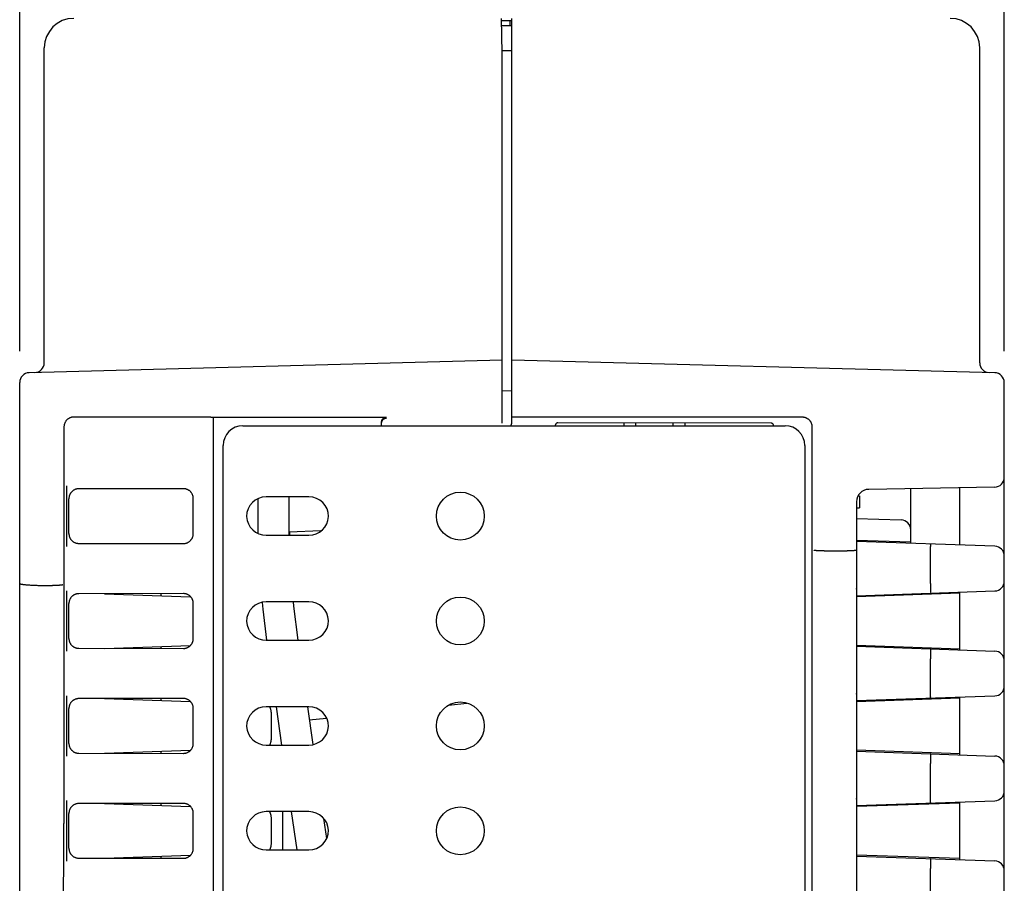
# Model space of a CAD drawing. Header units: inches. Extents: x 0 to 22, y 0 to 17.
# Tile 5 of 36: x 7.8 to 9.8, y 3.9 to 5.7. Entities that reach past the tile are written whole.
import ezdxf

# ---------------------------------------------------------------- set-up
doc = ezdxf.new("R2010")
doc.units = ezdxf.units.IN
doc.header["$LTSCALE"] = 1.21
doc.header["$MEASUREMENT"] = 0
doc.layers.get('0').update_dxf_attribs({"linetype": 'CONTINUOUS'})
doc.layers.add('DIMENSIONS', color=7, linetype='CONTINUOUS')
doc.styles.get("Standard").update_dxf_attribs({"font": 'txt', "width": 0.8})
doc.dimstyles.new('DIMSTYLE_1', dxfattribs={"dimtxt": 0.125, "dimasz": 0.18, "dimexe": 0.18, "dimexo": 0.0625, "dimgap": 0.09, "dimtad": 0, "dimtih": 1, "dimtoh": 1, "dimdec": 3, "dimzin": 4, "dimdsep": 46, "dimtxsty": 'STANDARD', "dimblk": '_FILLED', "dimblk1": '_FILLED', "dimblk2": '_FILLED', "dimcen": 0.09, "dimadec": 0, "dimazin": 0, "dimtp": 0.01, "dimtm": 0.01, "dimtfac": 1, "dimtdec": 3, "dimtofl": 0, "dimtmove": 0, "dimatfit": 3, "dimldrblk": '_FILLED', "dimfxl": 1, "dimtolj": 1, "dimtzin": 4, "dimarcsym": 0})

# ---------------------------------------------------------------- blocks, each defined once
blk = doc.blocks.new('_FILLED')
at = {"color": 0, "linetype": 'BYBLOCK'}
blk.add_solid([(0, 0), (-1, 0.174), (-1, -0.174)], dxfattribs=at)
blk = doc.blocks.new('*D4')
at = {"layer": 'DIMENSIONS', "color": 2, "linetype": 'CONTINUOUS'}
for p, q in [((7.7573, 5.0072), (7.7573, 6.6832)), ((9.7573, 5.0072), (9.7573, 6.6832)), ((7.7573, 6.5582), (8.0823, 6.5582)), ((9.7573, 6.5582), (9.4323, 6.5582))]:
    blk.add_line(p, q, dxfattribs=at)
at = {"layer": 'DIMENSIONS', "color": 2, "linetype": 'CONTINUOUS', "xscale": 0.18, "yscale": 0.18, "zscale": 0.18, "rotation": 180}
blk.add_blockref('_FILLED', (7.7573, 6.5582), dxfattribs=at)
at = {"layer": 'DIMENSIONS', "color": 2, "linetype": 'CONTINUOUS', "xscale": 0.18, "yscale": 0.18, "zscale": 0.18}
blk.add_blockref('_FILLED', (9.7573, 6.5582), dxfattribs=at)
at = {"layer": 'DIMENSIONS', "color": 2, "linetype": 'CONTINUOUS', "width": 0.8}
for s, p in [('2.000', (8.1448, 6.4957)), ('[', (8.7698, 6.4957)), ('50.8', (8.8698, 6.4957)), (']', (9.2698, 6.4957))]:
    blk.add_text(s, height=0.125, dxfattribs=at).set_placement(p)

msp = doc.modelspace()

# ---------------------------------------------------------------- linework, layer by layer
at = {"color": 7, "linetype": 'CONTINUOUS'}
for p, q in [((8.7372, 5.6132), (8.736, 5.6832)), ((8.7573, 4.8632), (8.7573, 5.6832)), ((8.7573, 5.6782), (8.736, 5.6782)), ((8.7573, 5.6682), (8.7363, 5.6682)), ((8.7531, 5.6782), (8.7531, 5.6682)), ((7.8073, 4.984), (7.8073, 5.6232)), ((9.7073, 4.984), (9.7073, 5.6232)), ((8.7372, 5.6182), (8.7573, 5.6182)), ((8.7373, 4.8615), (8.7372, 5.6132)), ((8.7373, 4.9889), (7.7768, 4.9637)), ((9.7379, 4.9637), (8.7573, 4.9894)), ((7.7573, 2.3692), (7.7573, 4.9437)), ((9.7573, 2.3692), (9.7573, 4.9437)), ((8.7373, 4.9272), (8.7574, 4.9275)), ((8.1457, 4.8737), (7.8673, 4.8737)), ((8.1507, 2.4689), (8.1507, 4.8735)), ((8.1557, 4.8732), (8.5023, 4.8732)), ((8.4923, 4.856), (8.4923, 4.8632)), ((9.3474, 4.8732), (8.7573, 4.8732)), ((9.2837, 4.8613), (8.8504, 4.8618)), ((8.9843, 4.8617), (8.9843, 4.856)), ((9.0083, 4.8617), (9.0083, 4.856)), ((9.0843, 4.8616), (9.0843, 4.856)), ((9.1083, 4.8615), (9.1083, 4.856)), ((7.8473, 4.8538), (7.8473, 4.0485)), ((8.2106, 4.856), (9.312, 4.856)), ((8.1706, 2.5264), (8.1706, 4.816)), ((9.352, 4.816), (9.352, 2.5264)), ((7.8531, 4.6112), (7.8531, 4.734)), ((8.0899, 4.7283), (7.8773, 4.728)), ((9.7377, 4.7314), (9.4819, 4.7269)), ((9.5673, 4.6175), (9.5673, 4.7284)), ((9.6673, 4.614), (9.6673, 4.7301)), ((7.8573, 4.6372), (7.8573, 4.708)), ((8.1099, 4.6369), (8.1099, 4.7083)), ((8.2418, 4.6381), (8.2418, 4.7075)), ((8.3448, 4.7116), (8.2582, 4.7116)), ((8.3048, 4.6337), (8.3048, 4.7116)), ((9.4573, 4.7019), (9.4573, 2.7018)), ((9.4603, 4.7137), (9.4633, 4.7137)), ((9.4633, 4.7137), (9.4633, 4.6897)), ((9.4573, 4.6897), (9.4633, 4.6897)), ((9.4573, 4.668), (9.548, 4.6648)), ((8.3693, 4.6424), (8.3048, 4.6402)), ((8.3062, 4.6337), (8.306, 4.6402)), ((8.2582, 4.6337), (8.3448, 4.6337)), ((9.5673, 4.6196), (9.4573, 4.6234)), ((9.738, 4.6115), (9.4573, 4.6213)), ((7.8773, 4.6172), (8.0899, 4.6169)), ((9.3916, 4.6018), (9.438, 4.6019)), ((9.6073, 4.5361), (9.6073, 4.5961)), ((7.8152, 4.5317), (7.8241, 4.5317)), ((7.8531, 4.3982), (7.8531, 4.521)), ((9.4573, 4.5109), (9.738, 4.5207)), ((8.0899, 4.5153), (7.8773, 4.515)), ((7.9295, 4.5151), (8.1045, 4.509)), ((8.0438, 4.5152), (8.0438, 4.5111)), ((9.6673, 4.5161), (9.4573, 4.5088)), ((9.6673, 4.401), (9.6673, 4.5182)), ((7.8573, 4.4242), (7.8573, 4.495)), ((8.1099, 4.4239), (8.1099, 4.4953)), ((8.3448, 4.4986), (8.2582, 4.4986)), ((8.2582, 4.4207), (8.3448, 4.4207)), ((7.8773, 4.4042), (8.0899, 4.4039)), ((7.9295, 4.4041), (8.1045, 4.4102)), ((8.0438, 4.4081), (8.0438, 4.404)), ((9.4573, 4.4104), (9.6673, 4.4031)), ((9.4573, 4.4083), (9.738, 4.3985)), ((9.6073, 4.3231), (9.6073, 4.3831)), ((7.8531, 4.1852), (7.8531, 4.308)), ((8.0899, 4.3023), (7.8773, 4.302)), ((7.9295, 4.3021), (8.1045, 4.296)), ((8.0438, 4.3022), (8.0438, 4.2981)), ((9.4573, 4.2979), (9.738, 4.3077)), ((9.6673, 4.3031), (9.4573, 4.2958)), ((9.6673, 4.188), (9.6673, 4.3052)), ((7.8573, 4.2112), (7.8573, 4.282)), ((8.1099, 4.2109), (8.1099, 4.2823)), ((8.3448, 4.2856), (8.2582, 4.2856)), ((8.278, 4.2856), (8.2893, 4.2077)), ((8.3418, 4.2851), (8.3528, 4.2088)), ((8.6281, 4.2887), (8.6657, 4.2927)), ((8.2681, 4.2703), (8.2681, 4.2229)), ((8.3456, 4.2588), (8.3805, 4.2625)), ((8.2582, 4.2077), (8.3448, 4.2077)), ((7.8773, 4.1912), (8.0899, 4.1909)), ((7.9295, 4.1911), (8.1045, 4.1972)), ((8.0438, 4.1951), (8.0438, 4.191)), ((9.6673, 4.1901), (9.4573, 4.1974)), ((9.4573, 4.1953), (9.738, 4.1855)), ((9.6073, 4.1101), (9.6073, 4.1701)), ((7.8531, 3.9722), (7.8531, 4.095)), ((8.0899, 4.0893), (7.8773, 4.089)), ((7.9295, 4.0891), (8.1045, 4.083)), ((8.0438, 4.0892), (8.0438, 4.0851)), ((9.4573, 4.0849), (9.738, 4.0947)), ((9.6673, 4.0901), (9.4573, 4.0828)), ((9.6673, 3.975), (9.6673, 4.0922)), ((7.8573, 3.9982), (7.8573, 4.069)), ((8.1099, 3.9979), (8.1099, 4.0693)), ((8.3448, 4.0726), (8.2582, 4.0726)), ((8.2913, 4.0726), (8.2913, 3.9947)), ((8.309, 4.0726), (8.3203, 3.9947)), ((8.2681, 4.0573), (8.2681, 4.0099)), ((8.3746, 4.0587), (8.3806, 4.0179)), ((7.9295, 3.9781), (8.1045, 3.9842)), ((8.0438, 3.9821), (8.0438, 3.978)), ((8.2582, 3.9947), (8.3448, 3.9947)), ((9.6673, 3.9771), (9.4573, 3.9844)), ((9.4573, 3.9823), (9.738, 3.9725)), ((7.8773, 3.9782), (8.0899, 3.9779)), ((9.6073, 3.8971), (9.6073, 3.9571))]:
    msp.add_line(p, q, dxfattribs=at)
for points in [[(9.4573, 4.5242), (9.4573, 4.5251), (9.4574, 4.5255)], [(8.2593, 4.4208), (8.2517, 4.4837), (8.2507, 4.4974)], [(8.3228, 4.4207), (8.3144, 4.4898), (8.3138, 4.4986)], [(9.4573, 4.3112), (9.4573, 4.3121), (9.4574, 4.3125)], [(9.4573, 4.0982), (9.4573, 4.0991), (9.4574, 4.0995)]]:
    msp.add_lwpolyline(points, dxfattribs=at)
for centre in [(8.6523, 4.6726), (8.6523, 4.4596), (8.6523, 4.2466), (8.6523, 4.0336)]:
    msp.add_circle(centre, 0.0486, dxfattribs=at)
for centre, radius, start, end in [((7.8673, 5.6232), 0.06, 90, 180), ((9.6473, 5.6232), 0.06, 0, 90), ((7.7873, 4.984), 0.02, 271.5, 0), ((9.7273, 4.984), 0.02, 180, 268.5), ((7.7773, 4.9437), 0.02, 91.5062, 180.0002), ((9.7373, 4.9437), 0.02, 0, 88.5), ((8.7473, 4.8632), 0.01, 313.8935, 360), ((8.2106, 4.816), 0.04, 90, 180), ((9.312, 4.816), 0.04, 0, 90), ((9.7373, 4.7514), 0.02, 271.0003, 0), ((9.4823, 4.7019), 0.025, 91, 180), ((8.2582, 4.6716), 0.04, 90, 180), ((8.3448, 4.6716), 0.04, 0, 90), ((8.2582, 4.6737), 0.04, 183.0038, 270), ((8.3448, 4.6737), 0.04, 270, 356.9962), ((9.5473, 4.6448), 0.02, 0, 88), ((9.7373, 4.5915), 0.02, 0, 88), ((9.7373, 4.5406), 0.02, 272, 360), ((8.2582, 4.4586), 0.04, 90, 180), ((8.3448, 4.4586), 0.04, 3.0038, 90), ((8.3448, 4.4607), 0.04, 270, 360), ((8.2582, 4.4607), 0.04, 183.0038, 270), ((9.7373, 4.3785), 0.02, 0, 88), ((9.7373, 4.3276), 0.02, 272, 360), ((8.2582, 4.2456), 0.04, 90, 180), ((8.3448, 4.2456), 0.04, 0, 90), ((8.2582, 4.2477), 0.04, 183.0038, 270), ((8.3448, 4.2477), 0.04, 270, 356.9962), ((9.7373, 4.1655), 0.02, 0, 88), ((9.7373, 4.1146), 0.02, 272, 360), ((8.2582, 4.0326), 0.04, 90, 180), ((8.3448, 4.0326), 0.04, 3.0038, 90), ((8.2582, 4.0347), 0.04, 183.0038, 270), ((8.3448, 4.0347), 0.04, 270, 360), ((9.7373, 3.9525), 0.02, 0, 88)]:
    msp.add_arc(centre, radius, start, end, dxfattribs=at)
for points, knots in [([(7.8673, 4.8737), (7.8667, 4.8737), (7.8655, 4.8737), (7.8636, 4.8734), (7.8618, 4.873), (7.8601, 4.8724), (7.8584, 4.8717), (7.8568, 4.8708), (7.8553, 4.8697), (7.8538, 4.8685), (7.8525, 4.8672), (7.8513, 4.8658), (7.8503, 4.8643), (7.8494, 4.8627), (7.8487, 4.861), (7.8481, 4.8592), (7.8476, 4.8574), (7.8474, 4.8556), (7.8473, 4.8544), (7.8473, 4.8538)], [0, 0, 0, 0, 0.058918, 0.117818, 0.176658, 0.235512, 0.294288, 0.353106, 0.411841, 0.47064, 0.52936, 0.588159, 0.646894, 0.705712, 0.764488, 0.823342, 0.882182, 0.941082, 1, 1, 1, 1]), ([(8.1457, 4.8737), (8.1459, 4.8737), (8.1463, 4.8737), (8.147, 4.8737), (8.1476, 4.8737), (8.1482, 4.8737), (8.1487, 4.8737), (8.1492, 4.8737), (8.1496, 4.8736), (8.15, 4.8736), (8.1503, 4.8736), (8.1505, 4.8735), (8.1506, 4.8735), (8.1507, 4.8735), (8.1507, 4.8735)], [0, 0, 0, 0, 0.129234, 0.257417, 0.3812, 0.497462, 0.605332, 0.703793, 0.790173, 0.862427, 0.920164, 0.962776, 0.989158, 1, 1, 1, 1]), ([(8.1507, 4.8735), (8.1507, 4.8735), (8.1508, 4.8734), (8.1509, 4.8734), (8.1511, 4.8734), (8.1514, 4.8733), (8.1517, 4.8733), (8.1522, 4.8733), (8.1527, 4.8733), (8.1532, 4.8732), (8.1538, 4.8732), (8.1544, 4.8732), (8.155, 4.8732), (8.1555, 4.8732), (8.1557, 4.8732)], [0, 0, 0, 0, 0.010842, 0.037224, 0.079836, 0.137573, 0.209827, 0.296207, 0.394668, 0.502538, 0.6188, 0.742583, 0.870766, 1, 1, 1, 1]), ([(8.4923, 4.8632), (8.4923, 4.8636), (8.4924, 4.8643), (8.4926, 4.8654), (8.4929, 4.8665), (8.4933, 4.8676), (8.4939, 4.8685), (8.4945, 4.8695), (8.4953, 4.8703), (8.4961, 4.871), (8.497, 4.8717), (8.498, 4.8722), (8.499, 4.8727), (8.5001, 4.873), (8.5012, 4.8732), (8.502, 4.8732), (8.5023, 4.8732)], [0, 0, 0, 0, 0.071519, 0.143107, 0.214542, 0.28613, 0.357532, 0.429055, 0.500478, 0.571878, 0.64333, 0.714618, 0.786054, 0.857309, 0.928695, 1, 1, 1, 1]), ([(8.4923, 4.8612), (8.4923, 4.8615), (8.4924, 4.8621), (8.4925, 4.8629), (8.4927, 4.8637), (8.4929, 4.8646), (8.4933, 4.8654), (8.4937, 4.8663), (8.4943, 4.8672), (8.4949, 4.868), (8.4954, 4.8685), (8.4957, 4.8688)], [0, 0, 0, 0, 0.115251, 0.204879, 0.300846, 0.404262, 0.513823, 0.628143, 0.746848, 0.870554, 1, 1, 1, 1]), ([(8.4966, 4.8695), (8.4969, 4.8698), (8.4976, 4.8702), (8.4987, 4.8708), (8.4998, 4.8712), (8.5011, 4.8715), (8.5019, 4.8716), (8.5023, 4.8717)], [0, 0, 0, 0, 0.19379, 0.391921, 0.593445, 0.796692, 1, 1, 1, 1]), ([(8.8504, 4.8618), (8.8502, 4.8618), (8.8497, 4.8618), (8.8491, 4.8617), (8.8484, 4.8615), (8.8478, 4.8612), (8.8473, 4.8608), (8.8468, 4.8603), (8.8463, 4.8598), (8.846, 4.8592), (8.8457, 4.8586), (8.8456, 4.8582), (8.8455, 4.858)], [0, 0, 0, 0, 0.100005, 0.200534, 0.300674, 0.400212, 0.500451, 0.600653, 0.700085, 0.80005, 0.900326, 1, 1, 1, 1]), ([(9.2887, 4.8563), (9.2887, 4.8565), (9.2887, 4.857), (9.2885, 4.8576), (9.2883, 4.8582), (9.288, 4.8588), (9.2877, 4.8594), (9.2872, 4.8599), (9.2867, 4.8603), (9.2862, 4.8607), (9.2856, 4.8609), (9.285, 4.8612), (9.2843, 4.8613), (9.2839, 4.8613), (9.2837, 4.8613)], [0, 0, 0, 0, 0.083054, 0.166821, 0.250574, 0.333586, 0.416583, 0.500288, 0.583976, 0.66692, 0.749849, 0.833488, 0.917113, 1, 1, 1, 1]), ([(9.3673, 4.8532), (9.3673, 4.8539), (9.3673, 4.8551), (9.367, 4.8569), (9.3666, 4.8587), (9.366, 4.8605), (9.3653, 4.8622), (9.3644, 4.8638), (9.3633, 4.8653), (9.3621, 4.8667), (9.3608, 4.868), (9.3594, 4.8692), (9.3579, 4.8702), (9.3563, 4.8711), (9.3546, 4.8719), (9.3528, 4.8725), (9.351, 4.8729), (9.3492, 4.8732), (9.348, 4.8732), (9.3474, 4.8732)], [0, 0, 0, 0, 0.058918, 0.117818, 0.176658, 0.235512, 0.294288, 0.353106, 0.411841, 0.47064, 0.52936, 0.588159, 0.646894, 0.705712, 0.764488, 0.823342, 0.882182, 0.941082, 1, 1, 1, 1]), ([(9.3673, 3.7141), (9.3673, 3.8399), (9.3673, 4.0922), (9.3673, 4.4719), (9.3673, 4.7258), (9.3673, 4.8532)], [0, 0, 0, 0, 0.331128, 0.664461, 1, 1, 1, 1]), ([(7.8534, 4.7119), (7.8534, 4.7125), (7.8534, 4.7136), (7.8534, 4.7152), (7.8533, 4.7169), (7.8533, 4.7186), (7.8532, 4.7204), (7.8532, 4.7223), (7.8532, 4.7242), (7.8531, 4.7262), (7.8531, 4.7282), (7.8531, 4.7302), (7.8531, 4.7321), (7.8531, 4.7333), (7.8531, 4.734)], [0, 0, 0, 0, 0.075065, 0.150494, 0.226826, 0.30456, 0.384606, 0.468863, 0.558071, 0.649144, 0.739519, 0.828433, 0.915535, 1, 1, 1, 1]), ([(7.8773, 4.728), (7.8767, 4.728), (7.8755, 4.728), (7.8736, 4.7277), (7.8718, 4.7273), (7.8701, 4.7267), (7.8684, 4.7259), (7.8668, 4.725), (7.8653, 4.724), (7.8638, 4.7228), (7.8625, 4.7215), (7.8613, 4.7201), (7.8603, 4.7185), (7.8594, 4.7169), (7.8587, 4.7152), (7.8581, 4.7135), (7.8576, 4.7117), (7.8574, 4.7099), (7.8573, 4.7086), (7.8573, 4.708)], [0, 0, 0, 0, 0.058763, 0.117544, 0.176298, 0.2351, 0.293855, 0.352681, 0.411448, 0.470297, 0.529082, 0.587953, 0.646761, 0.705647, 0.76448, 0.823374, 0.882231, 0.941122, 1, 1, 1, 1]), ([(8.1099, 4.7083), (8.1099, 4.7089), (8.1098, 4.7102), (8.1096, 4.712), (8.1092, 4.7138), (8.1086, 4.7155), (8.1078, 4.7172), (8.1069, 4.7188), (8.1059, 4.7204), (8.1047, 4.7218), (8.1034, 4.7231), (8.102, 4.7243), (8.1004, 4.7253), (8.0988, 4.7262), (8.0971, 4.727), (8.0954, 4.7275), (8.0936, 4.728), (8.0917, 4.7282), (8.0905, 4.7283), (8.0899, 4.7283)], [0, 0, 0, 0, 0.058806, 0.117602, 0.176347, 0.23512, 0.29383, 0.352599, 0.411303, 0.47009, 0.528817, 0.587641, 0.646418, 0.705294, 0.76414, 0.823074, 0.882001, 0.940991, 1, 1, 1, 1]), ([(7.8531, 4.6112), (7.8531, 4.6118), (7.8531, 4.6131), (7.8531, 4.615), (7.8531, 4.617), (7.8531, 4.6189), (7.8532, 4.6209), (7.8532, 4.6229), (7.8532, 4.6248), (7.8533, 4.6266), (7.8533, 4.6283), (7.8534, 4.63), (7.8534, 4.6316), (7.8534, 4.6327), (7.8534, 4.6333)], [0, 0, 0, 0, 0.084432, 0.17105, 0.259415, 0.349541, 0.440959, 0.53093, 0.61592, 0.696381, 0.774045, 0.850001, 0.925044, 1, 1, 1, 1]), ([(7.8573, 4.6372), (7.8573, 4.6366), (7.8574, 4.6353), (7.8576, 4.6335), (7.8581, 4.6317), (7.8587, 4.6299), (7.8594, 4.6282), (7.8603, 4.6266), (7.8613, 4.6251), (7.8625, 4.6237), (7.8638, 4.6224), (7.8653, 4.6212), (7.8668, 4.6201), (7.8684, 4.6192), (7.8701, 4.6185), (7.8718, 4.6179), (7.8736, 4.6175), (7.8755, 4.6172), (7.8767, 4.6172), (7.8773, 4.6172)], [0, 0, 0, 0, 0.058878, 0.117769, 0.176626, 0.23552, 0.294353, 0.353239, 0.412047, 0.470918, 0.529703, 0.588552, 0.647319, 0.706145, 0.7649, 0.823702, 0.882456, 0.941237, 1, 1, 1, 1]), ([(8.0899, 4.6169), (8.0905, 4.6169), (8.0917, 4.617), (8.0936, 4.6172), (8.0954, 4.6176), (8.0971, 4.6182), (8.0988, 4.619), (8.1004, 4.6199), (8.102, 4.6209), (8.1034, 4.6221), (8.1047, 4.6234), (8.1059, 4.6248), (8.1069, 4.6263), (8.1078, 4.628), (8.1086, 4.6296), (8.1092, 4.6314), (8.1096, 4.6332), (8.1098, 4.635), (8.1099, 4.6363), (8.1099, 4.6369)], [0, 0, 0, 0, 0.059009, 0.117999, 0.176926, 0.23586, 0.294706, 0.353582, 0.412359, 0.471183, 0.52991, 0.588697, 0.647401, 0.70617, 0.76488, 0.823653, 0.882398, 0.941194, 1, 1, 1, 1]), ([(9.3916, 4.6018), (9.391, 4.6018), (9.3898, 4.6018), (9.388, 4.6018), (9.3862, 4.6018), (9.3845, 4.6019), (9.3828, 4.6019), (9.3811, 4.602), (9.3796, 4.6021), (9.3781, 4.6022), (9.3768, 4.6023), (9.3756, 4.6024), (9.3745, 4.6025), (9.3735, 4.6026), (9.3727, 4.6027), (9.372, 4.6029), (9.3715, 4.603), (9.3712, 4.6031), (9.371, 4.6032), (9.3709, 4.6033)], [0, 0, 0, 0, 0.087139, 0.17425, 0.260099, 0.344284, 0.426053, 0.504401, 0.578999, 0.649118, 0.714005, 0.773432, 0.82674, 0.873428, 0.91332, 0.945966, 0.97119, 0.989075, 1, 1, 1, 1]), ([(9.4573, 4.6034), (9.4573, 4.6034), (9.4572, 4.6032), (9.4569, 4.6031), (9.4565, 4.603), (9.4558, 4.6028), (9.455, 4.6027), (9.4541, 4.6026), (9.4529, 4.6025), (9.4517, 4.6024), (9.4503, 4.6023), (9.4488, 4.6022), (9.4471, 4.6021), (9.4454, 4.602), (9.4437, 4.602), (9.4418, 4.6019), (9.4399, 4.6019), (9.4387, 4.6019), (9.438, 4.6019)], [0, 0, 0, 0, 0.008948, 0.024976, 0.04951, 0.082831, 0.124728, 0.174777, 0.23276, 0.297944, 0.369837, 0.447898, 0.531106, 0.619057, 0.710789, 0.805294, 0.902118, 1, 1, 1, 1]), ([(9.6073, 4.5961), (9.6073, 4.5967), (9.6074, 4.5979), (9.6075, 4.5997), (9.6075, 4.6015), (9.6076, 4.6033), (9.6076, 4.605), (9.6076, 4.6066), (9.6077, 4.6081), (9.6077, 4.6095), (9.6077, 4.6108), (9.6078, 4.612), (9.6078, 4.613), (9.6078, 4.6139), (9.6078, 4.6147), (9.6077, 4.6152), (9.6077, 4.6157), (9.6077, 4.6159), (9.6077, 4.6161), (9.6077, 4.6161)], [0, 0, 0, 0, 0.091319, 0.182641, 0.272525, 0.360273, 0.444839, 0.525644, 0.601862, 0.673035, 0.738372, 0.797469, 0.849662, 0.894622, 0.931937, 0.961289, 0.982462, 0.995294, 1, 1, 1, 1]), ([(7.7573, 4.5359), (7.7573, 4.5358), (7.7575, 4.5355), (7.7581, 4.5353), (7.7589, 4.535), (7.76, 4.5347), (7.7614, 4.5344), (7.7631, 4.5341), (7.7651, 4.5338), (7.7674, 4.5336), (7.77, 4.5333), (7.7728, 4.5331), (7.7758, 4.5329), (7.7791, 4.5327), (7.7826, 4.5325), (7.7862, 4.5323), (7.79, 4.5321), (7.794, 4.532), (7.7981, 4.5319), (7.8023, 4.5318), (7.8066, 4.5317), (7.8109, 4.5317), (7.8138, 4.5317), (7.8152, 4.5317)], [0, 0, 0, 0, 0.005992, 0.015786, 0.030441, 0.050193, 0.075034, 0.104912, 0.139662, 0.179162, 0.223155, 0.271478, 0.323802, 0.379932, 0.439486, 0.502235, 0.567758, 0.635795, 0.705904, 0.777788, 0.851004, 0.925216, 1, 1, 1, 1]), ([(7.8448, 4.5331), (7.8448, 4.533), (7.8446, 4.5329), (7.8442, 4.5328), (7.8437, 4.5327), (7.8431, 4.5325), (7.8422, 4.5324), (7.8413, 4.5323), (7.8402, 4.5322), (7.8389, 4.5321), (7.8376, 4.532), (7.8361, 4.5319), (7.8346, 4.5319), (7.833, 4.5318), (7.8313, 4.5317), (7.8295, 4.5317), (7.8277, 4.5317), (7.8259, 4.5316), (7.8247, 4.5317), (7.8241, 4.5317)], [0, 0, 0, 0, 0.010608, 0.028307, 0.053411, 0.085978, 0.125819, 0.172479, 0.225779, 0.285217, 0.350132, 0.420295, 0.494952, 0.57337, 0.655222, 0.739504, 0.825462, 0.91269, 1, 1, 1, 1]), ([(7.8534, 4.4989), (7.8534, 4.4995), (7.8534, 4.5006), (7.8534, 4.5022), (7.8533, 4.5039), (7.8533, 4.5056), (7.8532, 4.5074), (7.8532, 4.5093), (7.8532, 4.5112), (7.8531, 4.5132), (7.8531, 4.5152), (7.8531, 4.5172), (7.8531, 4.5191), (7.8531, 4.5203), (7.8531, 4.521)], [0, 0, 0, 0, 0.075065, 0.150494, 0.226826, 0.30456, 0.384606, 0.468863, 0.558071, 0.649144, 0.739519, 0.828433, 0.915535, 1, 1, 1, 1]), ([(9.6073, 4.5361), (9.6073, 4.5355), (9.6074, 4.5343), (9.6074, 4.5324), (9.6075, 4.5306), (9.6075, 4.5289), (9.6076, 4.5272), (9.6076, 4.5256), (9.6077, 4.5241), (9.6077, 4.5227), (9.6077, 4.5214), (9.6077, 4.5202), (9.6077, 4.5191), (9.6078, 4.5182), (9.6077, 4.5175), (9.6078, 4.5169), (9.6077, 4.5165), (9.6078, 4.5162), (9.6077, 4.5161), (9.6076, 4.5161)], [0, 0, 0, 0, 0.091206, 0.182436, 0.272241, 0.359916, 0.444405, 0.52513, 0.601264, 0.67235, 0.737599, 0.796603, 0.848691, 0.893539, 0.930738, 0.959964, 0.980979, 0.993604, 1, 1, 1, 1]), ([(7.8773, 4.515), (7.8767, 4.515), (7.8755, 4.515), (7.8736, 4.5147), (7.8718, 4.5143), (7.8701, 4.5137), (7.8684, 4.5129), (7.8668, 4.512), (7.8653, 4.511), (7.8638, 4.5098), (7.8625, 4.5085), (7.8613, 4.5071), (7.8603, 4.5055), (7.8594, 4.5039), (7.8587, 4.5022), (7.8581, 4.5005), (7.8576, 4.4987), (7.8574, 4.4969), (7.8573, 4.4956), (7.8573, 4.495)], [0, 0, 0, 0, 0.058763, 0.117544, 0.176298, 0.2351, 0.293855, 0.352681, 0.411448, 0.470297, 0.529082, 0.587953, 0.646761, 0.705647, 0.76448, 0.823374, 0.882231, 0.941122, 1, 1, 1, 1]), ([(8.1099, 4.4953), (8.1099, 4.4959), (8.1098, 4.4972), (8.1096, 4.499), (8.1092, 4.5008), (8.1086, 4.5025), (8.1078, 4.5042), (8.1069, 4.5058), (8.1059, 4.5074), (8.1047, 4.5088), (8.1034, 4.5101), (8.102, 4.5113), (8.1004, 4.5123), (8.0988, 4.5132), (8.0971, 4.514), (8.0954, 4.5145), (8.0936, 4.515), (8.0917, 4.5152), (8.0905, 4.5153), (8.0899, 4.5153)], [0, 0, 0, 0, 0.058806, 0.117602, 0.176347, 0.23512, 0.29383, 0.352599, 0.411303, 0.47009, 0.528817, 0.587641, 0.646418, 0.705294, 0.76414, 0.823074, 0.882001, 0.940991, 1, 1, 1, 1]), ([(7.8531, 4.3982), (7.8531, 4.3988), (7.8531, 4.4001), (7.8531, 4.402), (7.8531, 4.404), (7.8531, 4.4059), (7.8532, 4.4079), (7.8532, 4.4099), (7.8532, 4.4118), (7.8533, 4.4136), (7.8533, 4.4153), (7.8534, 4.417), (7.8534, 4.4186), (7.8534, 4.4197), (7.8534, 4.4203)], [0, 0, 0, 0, 0.084432, 0.17105, 0.259415, 0.349541, 0.440959, 0.53093, 0.61592, 0.696381, 0.774045, 0.850001, 0.925044, 1, 1, 1, 1]), ([(7.8573, 4.4242), (7.8573, 4.4236), (7.8574, 4.4223), (7.8576, 4.4205), (7.8581, 4.4187), (7.8587, 4.4169), (7.8594, 4.4152), (7.8603, 4.4136), (7.8613, 4.4121), (7.8625, 4.4107), (7.8638, 4.4094), (7.8653, 4.4082), (7.8668, 4.4071), (7.8684, 4.4062), (7.8701, 4.4055), (7.8718, 4.4049), (7.8736, 4.4045), (7.8755, 4.4042), (7.8767, 4.4042), (7.8773, 4.4042)], [0, 0, 0, 0, 0.058878, 0.117769, 0.176626, 0.23552, 0.294353, 0.353239, 0.412047, 0.470918, 0.529703, 0.588552, 0.647319, 0.706145, 0.7649, 0.823702, 0.882456, 0.941237, 1, 1, 1, 1]), ([(8.0899, 4.4039), (8.0905, 4.4039), (8.0917, 4.404), (8.0936, 4.4042), (8.0954, 4.4046), (8.0971, 4.4052), (8.0988, 4.406), (8.1004, 4.4069), (8.102, 4.4079), (8.1034, 4.4091), (8.1047, 4.4104), (8.1059, 4.4118), (8.1069, 4.4133), (8.1078, 4.415), (8.1086, 4.4166), (8.1092, 4.4184), (8.1096, 4.4202), (8.1098, 4.422), (8.1099, 4.4233), (8.1099, 4.4239)], [0, 0, 0, 0, 0.059009, 0.117999, 0.176926, 0.23586, 0.294706, 0.353582, 0.412359, 0.471183, 0.52991, 0.588697, 0.647401, 0.70617, 0.76488, 0.823653, 0.882398, 0.941194, 1, 1, 1, 1]), ([(9.6076, 4.4031), (9.6077, 4.4031), (9.6078, 4.403), (9.6077, 4.4027), (9.6078, 4.4023), (9.6077, 4.4017), (9.6077, 4.4009), (9.6077, 4.4), (9.6077, 4.399), (9.6077, 4.3978), (9.6077, 4.3965), (9.6077, 4.3951), (9.6076, 4.3936), (9.6076, 4.392), (9.6075, 4.3903), (9.6075, 4.3885), (9.6074, 4.3867), (9.6074, 4.3849), (9.6073, 4.3837), (9.6073, 4.3831)], [0, 0, 0, 0, 0.007399, 0.019934, 0.040828, 0.069955, 0.107066, 0.151831, 0.203848, 0.262795, 0.327994, 0.399035, 0.475128, 0.555817, 0.640278, 0.727928, 0.817703, 0.90888, 1, 1, 1, 1]), ([(9.6076, 4.3031), (9.6077, 4.3031), (9.6078, 4.3032), (9.6077, 4.3035), (9.6078, 4.3039), (9.6077, 4.3045), (9.6078, 4.3052), (9.6077, 4.3061), (9.6077, 4.3072), (9.6077, 4.3084), (9.6077, 4.3097), (9.6077, 4.3111), (9.6076, 4.3126), (9.6076, 4.3142), (9.6075, 4.3159), (9.6075, 4.3176), (9.6074, 4.3194), (9.6074, 4.3213), (9.6073, 4.3225), (9.6073, 4.3231)], [0, 0, 0, 0, 0.006396, 0.019021, 0.040036, 0.069262, 0.106461, 0.151309, 0.203397, 0.262401, 0.32765, 0.398736, 0.47487, 0.555595, 0.640084, 0.727759, 0.817564, 0.908794, 1, 1, 1, 1]), ([(7.8534, 4.2859), (7.8534, 4.2865), (7.8534, 4.2876), (7.8534, 4.2892), (7.8533, 4.2909), (7.8533, 4.2926), (7.8532, 4.2944), (7.8532, 4.2963), (7.8532, 4.2982), (7.8531, 4.3002), (7.8531, 4.3022), (7.8531, 4.3042), (7.8531, 4.3061), (7.8531, 4.3073), (7.8531, 4.308)], [0, 0, 0, 0, 0.075065, 0.150494, 0.226826, 0.30456, 0.384606, 0.468863, 0.558071, 0.649144, 0.739519, 0.828433, 0.915535, 1, 1, 1, 1]), ([(7.8773, 4.302), (7.8767, 4.302), (7.8755, 4.302), (7.8736, 4.3017), (7.8718, 4.3013), (7.8701, 4.3007), (7.8684, 4.2999), (7.8668, 4.299), (7.8653, 4.298), (7.8638, 4.2968), (7.8625, 4.2955), (7.8613, 4.2941), (7.8603, 4.2925), (7.8594, 4.2909), (7.8587, 4.2892), (7.8581, 4.2875), (7.8576, 4.2857), (7.8574, 4.2839), (7.8573, 4.2826), (7.8573, 4.282)], [0, 0, 0, 0, 0.058763, 0.117544, 0.176298, 0.2351, 0.293855, 0.352681, 0.411448, 0.470297, 0.529082, 0.587953, 0.646761, 0.705647, 0.76448, 0.823374, 0.882231, 0.941122, 1, 1, 1, 1]), ([(8.1099, 4.2823), (8.1099, 4.2829), (8.1098, 4.2842), (8.1096, 4.286), (8.1092, 4.2878), (8.1086, 4.2895), (8.1078, 4.2912), (8.1069, 4.2928), (8.1059, 4.2944), (8.1047, 4.2958), (8.1034, 4.2971), (8.102, 4.2983), (8.1004, 4.2993), (8.0988, 4.3002), (8.0971, 4.301), (8.0954, 4.3015), (8.0936, 4.302), (8.0917, 4.3022), (8.0905, 4.3023), (8.0899, 4.3023)], [0, 0, 0, 0, 0.058806, 0.117602, 0.176347, 0.23512, 0.29383, 0.352599, 0.411303, 0.47009, 0.528817, 0.587641, 0.646418, 0.705294, 0.76414, 0.823074, 0.882001, 0.940991, 1, 1, 1, 1]), ([(8.2648, 4.2856), (8.2649, 4.2853), (8.2653, 4.2846), (8.2658, 4.2834), (8.2664, 4.282), (8.2667, 4.281), (8.2668, 4.2804)], [0, 0, 0, 0, 0.162345, 0.431089, 0.710898, 1, 1, 1, 1]), ([(8.2668, 4.2804), (8.267, 4.2799), (8.2672, 4.2788), (8.2675, 4.2772), (8.2678, 4.2755), (8.268, 4.2738), (8.2681, 4.272), (8.2681, 4.2709), (8.2681, 4.2703)], [0, 0, 0, 0, 0.160208, 0.323935, 0.490742, 0.65949, 0.829594, 1, 1, 1, 1]), ([(8.2681, 4.2229), (8.2681, 4.2223), (8.2681, 4.2212), (8.268, 4.2194), (8.2678, 4.2177), (8.2675, 4.216), (8.2672, 4.2143), (8.2668, 4.2127), (8.2664, 4.2112), (8.2658, 4.2098), (8.2653, 4.2086), (8.2649, 4.2079), (8.2648, 4.2076)], [0, 0, 0, 0, 0.111086, 0.221974, 0.331979, 0.440718, 0.54745, 0.651888, 0.753236, 0.851327, 0.945539, 1, 1, 1, 1]), ([(7.8531, 4.1852), (7.8531, 4.1858), (7.8531, 4.1871), (7.8531, 4.189), (7.8531, 4.191), (7.8531, 4.1929), (7.8532, 4.1949), (7.8532, 4.1969), (7.8532, 4.1988), (7.8533, 4.2006), (7.8533, 4.2023), (7.8534, 4.204), (7.8534, 4.2056), (7.8534, 4.2067), (7.8534, 4.2073)], [0, 0, 0, 0, 0.084432, 0.17105, 0.259415, 0.349541, 0.440959, 0.53093, 0.61592, 0.696381, 0.774045, 0.850001, 0.925044, 1, 1, 1, 1]), ([(7.8573, 4.2112), (7.8573, 4.2106), (7.8574, 4.2093), (7.8576, 4.2075), (7.8581, 4.2057), (7.8587, 4.2039), (7.8594, 4.2022), (7.8603, 4.2006), (7.8613, 4.1991), (7.8625, 4.1977), (7.8638, 4.1964), (7.8653, 4.1952), (7.8668, 4.1941), (7.8684, 4.1932), (7.8701, 4.1925), (7.8718, 4.1919), (7.8736, 4.1915), (7.8755, 4.1912), (7.8767, 4.1912), (7.8773, 4.1912)], [0, 0, 0, 0, 0.058878, 0.117769, 0.176626, 0.23552, 0.294353, 0.353239, 0.412047, 0.470918, 0.529703, 0.588552, 0.647319, 0.706145, 0.7649, 0.823702, 0.882456, 0.941237, 1, 1, 1, 1]), ([(8.0899, 4.1909), (8.0905, 4.1909), (8.0917, 4.191), (8.0936, 4.1912), (8.0954, 4.1916), (8.0971, 4.1922), (8.0988, 4.193), (8.1004, 4.1939), (8.102, 4.1949), (8.1034, 4.1961), (8.1047, 4.1974), (8.1059, 4.1988), (8.1069, 4.2003), (8.1078, 4.202), (8.1086, 4.2036), (8.1092, 4.2054), (8.1096, 4.2072), (8.1098, 4.209), (8.1099, 4.2103), (8.1099, 4.2109)], [0, 0, 0, 0, 0.059009, 0.117999, 0.176926, 0.23586, 0.294706, 0.353582, 0.412359, 0.471183, 0.52991, 0.588697, 0.647401, 0.70617, 0.76488, 0.823653, 0.882398, 0.941194, 1, 1, 1, 1]), ([(9.6076, 4.1901), (9.6077, 4.1901), (9.6078, 4.19), (9.6077, 4.1897), (9.6078, 4.1893), (9.6077, 4.1887), (9.6077, 4.1879), (9.6077, 4.187), (9.6077, 4.186), (9.6077, 4.1848), (9.6077, 4.1835), (9.6077, 4.1821), (9.6076, 4.1806), (9.6076, 4.179), (9.6075, 4.1773), (9.6075, 4.1755), (9.6074, 4.1737), (9.6074, 4.1719), (9.6073, 4.1707), (9.6073, 4.1701)], [0, 0, 0, 0, 0.007399, 0.019934, 0.040828, 0.069955, 0.107066, 0.151831, 0.203848, 0.262795, 0.327994, 0.399035, 0.475128, 0.555817, 0.640278, 0.727928, 0.817703, 0.90888, 1, 1, 1, 1]), ([(9.6076, 4.0901), (9.6077, 4.0901), (9.6078, 4.0902), (9.6077, 4.0905), (9.6078, 4.0909), (9.6077, 4.0915), (9.6078, 4.0922), (9.6077, 4.0931), (9.6077, 4.0942), (9.6077, 4.0954), (9.6077, 4.0967), (9.6077, 4.0981), (9.6076, 4.0996), (9.6076, 4.1012), (9.6075, 4.1029), (9.6075, 4.1046), (9.6074, 4.1064), (9.6074, 4.1083), (9.6073, 4.1095), (9.6073, 4.1101)], [0, 0, 0, 0, 0.006396, 0.019021, 0.040036, 0.069262, 0.106461, 0.151309, 0.203397, 0.262401, 0.32765, 0.398736, 0.47487, 0.555595, 0.640084, 0.727759, 0.817564, 0.908794, 1, 1, 1, 1]), ([(7.8534, 4.0729), (7.8534, 4.0735), (7.8534, 4.0746), (7.8534, 4.0762), (7.8533, 4.0779), (7.8533, 4.0796), (7.8532, 4.0814), (7.8532, 4.0833), (7.8532, 4.0852), (7.8531, 4.0872), (7.8531, 4.0892), (7.8531, 4.0912), (7.8531, 4.0931), (7.8531, 4.0943), (7.8531, 4.095)], [0, 0, 0, 0, 0.075065, 0.150494, 0.226826, 0.30456, 0.384606, 0.468863, 0.558071, 0.649144, 0.739519, 0.828433, 0.915535, 1, 1, 1, 1]), ([(7.8773, 4.089), (7.8767, 4.089), (7.8755, 4.089), (7.8736, 4.0887), (7.8718, 4.0883), (7.8701, 4.0877), (7.8684, 4.0869), (7.8668, 4.086), (7.8653, 4.085), (7.8638, 4.0838), (7.8625, 4.0825), (7.8613, 4.0811), (7.8603, 4.0795), (7.8594, 4.0779), (7.8587, 4.0762), (7.8581, 4.0745), (7.8576, 4.0727), (7.8574, 4.0709), (7.8573, 4.0696), (7.8573, 4.069)], [0, 0, 0, 0, 0.058763, 0.117544, 0.176298, 0.2351, 0.293855, 0.352681, 0.411448, 0.470297, 0.529082, 0.587953, 0.646761, 0.705647, 0.76448, 0.823374, 0.882231, 0.941122, 1, 1, 1, 1]), ([(8.1099, 4.0693), (8.1099, 4.0699), (8.1098, 4.0712), (8.1096, 4.073), (8.1092, 4.0748), (8.1086, 4.0765), (8.1078, 4.0782), (8.1069, 4.0798), (8.1059, 4.0814), (8.1047, 4.0828), (8.1034, 4.0841), (8.102, 4.0853), (8.1004, 4.0863), (8.0988, 4.0872), (8.0971, 4.088), (8.0954, 4.0885), (8.0936, 4.089), (8.0917, 4.0892), (8.0905, 4.0893), (8.0899, 4.0893)], [0, 0, 0, 0, 0.058806, 0.117602, 0.176347, 0.23512, 0.29383, 0.352599, 0.411303, 0.47009, 0.528817, 0.587641, 0.646418, 0.705294, 0.76414, 0.823074, 0.882001, 0.940991, 1, 1, 1, 1]), ([(8.2648, 4.0726), (8.2649, 4.0723), (8.2653, 4.0716), (8.2658, 4.0704), (8.2664, 4.069), (8.2667, 4.068), (8.2668, 4.0674)], [0, 0, 0, 0, 0.162345, 0.431089, 0.710898, 1, 1, 1, 1]), ([(8.2668, 4.0674), (8.267, 4.0669), (8.2672, 4.0658), (8.2675, 4.0642), (8.2678, 4.0625), (8.268, 4.0608), (8.2681, 4.059), (8.2681, 4.0579), (8.2681, 4.0573)], [0, 0, 0, 0, 0.160208, 0.323935, 0.490742, 0.65949, 0.829594, 1, 1, 1, 1]), ([(7.8473, 3.3798), (7.8473, 3.3987), (7.8472, 3.4364), (7.8466, 3.4927), (7.8459, 3.5487), (7.8453, 3.6044), (7.8449, 3.6598), (7.8447, 3.7152), (7.8449, 3.7706), (7.8453, 3.8259), (7.8459, 3.8812), (7.8466, 3.9366), (7.8472, 3.9924), (7.8473, 4.0297), (7.8473, 4.0485)], [0, 0, 0, 0, 0.084856, 0.169072, 0.252737, 0.33594, 0.418801, 0.501559, 0.5844, 0.667174, 0.74977, 0.832503, 0.915777, 1, 1, 1, 1]), ([(8.2681, 4.0099), (8.2681, 4.0093), (8.2681, 4.0082), (8.268, 4.0064), (8.2678, 4.0047), (8.2675, 4.003), (8.2672, 4.0013), (8.2668, 3.9997), (8.2664, 3.9982), (8.2658, 3.9968), (8.2653, 3.9956), (8.2649, 3.9949), (8.2648, 3.9946)], [0, 0, 0, 0, 0.111086, 0.221974, 0.331979, 0.440718, 0.54745, 0.651888, 0.753236, 0.851327, 0.945539, 1, 1, 1, 1]), ([(7.8531, 3.9722), (7.8531, 3.9728), (7.8531, 3.9741), (7.8531, 3.976), (7.8531, 3.978), (7.8531, 3.9799), (7.8532, 3.9819), (7.8532, 3.9839), (7.8532, 3.9858), (7.8533, 3.9876), (7.8533, 3.9893), (7.8534, 3.991), (7.8534, 3.9926), (7.8534, 3.9937), (7.8534, 3.9943)], [0, 0, 0, 0, 0.084432, 0.17105, 0.259415, 0.349541, 0.440959, 0.53093, 0.61592, 0.696381, 0.774045, 0.850001, 0.925044, 1, 1, 1, 1]), ([(7.8573, 3.9982), (7.8573, 3.9976), (7.8574, 3.9963), (7.8576, 3.9945), (7.8581, 3.9927), (7.8587, 3.9909), (7.8594, 3.9892), (7.8603, 3.9876), (7.8613, 3.9861), (7.8625, 3.9847), (7.8638, 3.9834), (7.8653, 3.9822), (7.8668, 3.9811), (7.8684, 3.9802), (7.8701, 3.9795), (7.8718, 3.9789), (7.8736, 3.9785), (7.8755, 3.9782), (7.8767, 3.9782), (7.8773, 3.9782)], [0, 0, 0, 0, 0.058878, 0.117769, 0.176626, 0.23552, 0.294353, 0.353239, 0.412047, 0.470918, 0.529703, 0.588552, 0.647319, 0.706145, 0.7649, 0.823702, 0.882456, 0.941237, 1, 1, 1, 1]), ([(8.0899, 3.9779), (8.0905, 3.9779), (8.0917, 3.978), (8.0936, 3.9782), (8.0954, 3.9786), (8.0971, 3.9792), (8.0988, 3.98), (8.1004, 3.9809), (8.102, 3.9819), (8.1034, 3.9831), (8.1047, 3.9844), (8.1059, 3.9858), (8.1069, 3.9873), (8.1078, 3.989), (8.1086, 3.9906), (8.1092, 3.9924), (8.1096, 3.9942), (8.1098, 3.996), (8.1099, 3.9973), (8.1099, 3.9979)], [0, 0, 0, 0, 0.059009, 0.117999, 0.176926, 0.23586, 0.294706, 0.353582, 0.412359, 0.471183, 0.52991, 0.588697, 0.647401, 0.70617, 0.76488, 0.823653, 0.882398, 0.941194, 1, 1, 1, 1]), ([(9.6076, 3.9771), (9.6077, 3.9771), (9.6078, 3.977), (9.6077, 3.9767), (9.6078, 3.9763), (9.6077, 3.9757), (9.6077, 3.9749), (9.6077, 3.974), (9.6077, 3.973), (9.6077, 3.9718), (9.6077, 3.9705), (9.6077, 3.9691), (9.6076, 3.9676), (9.6076, 3.966), (9.6075, 3.9643), (9.6075, 3.9625), (9.6074, 3.9607), (9.6074, 3.9589), (9.6073, 3.9577), (9.6073, 3.9571)], [0, 0, 0, 0, 0.007399, 0.019934, 0.040828, 0.069955, 0.107066, 0.151831, 0.203848, 0.262795, 0.327994, 0.399035, 0.475128, 0.555817, 0.640278, 0.727928, 0.817703, 0.90888, 1, 1, 1, 1])]:
    msp.add_open_spline(points, degree=3, knots=knots, dxfattribs=at)
for points in [[(8.4957, 4.8688), (8.496, 4.8691), (8.4963, 4.8693), (8.4966, 4.8695)], [(8.8455, 4.858), (8.8454, 4.8573), (8.8452, 4.8567), (8.8451, 4.856)]]:
    msp.add_open_spline(points, degree=3, dxfattribs=at)

# ---------------------------------------------------------------- dimensions: what is measured, and where the dimension line sits
at = {"layer": 'DIMENSIONS', "color": 2, "linetype": 'CONTINUOUS'}
dim = msp.add_linear_dim(base=(7.7573, 6.5582), p1=(9.7573, 5.0072), p2=(7.7573, 5.0072), angle=180, dimstyle='DIMSTYLE_1', dxfattribs=at)
dim.commit()
dim.dimension.update_dxf_attribs({"geometry": '*D4', "text_midpoint": (8.7573, 6.5582), "dimtype": 160})

doc.saveas('drawing.dxf')
